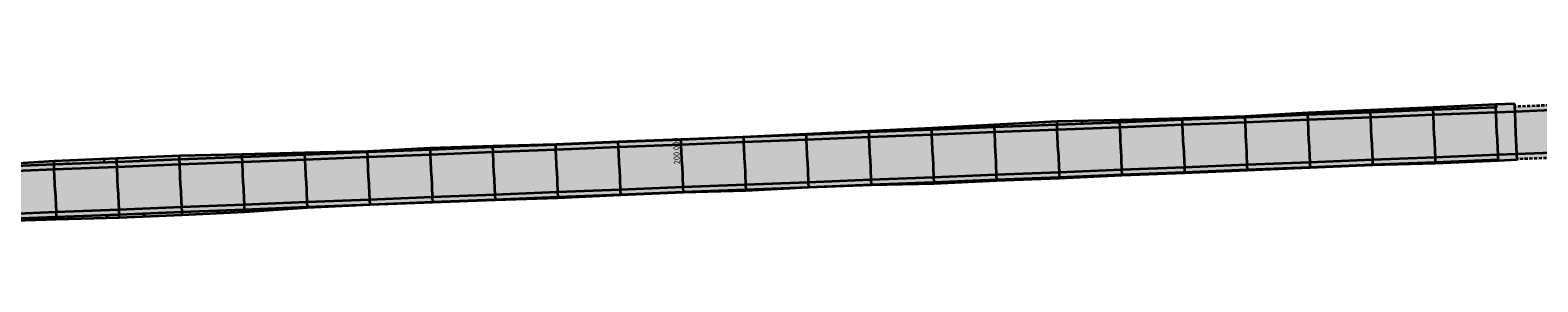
# Model space of a CAD drawing. Header units: metres. Extents: x 202644 to 203075, y 396096 to 396612.
# Tile 6 of 13: x 202822 to 202942, y 396556 to 396576. Entities that reach past the tile are written whole.
import ezdxf

# ---------------------------------------------------------------- set-up
doc = ezdxf.new("R2010")
doc.units = ezdxf.units.M
doc.linetypes.add('DASHED2', pattern=[0.375, 0.25, -0.125])
doc.layers.add('C3D-ALIGNMENT_LABELING', color=7, linetype='Continuous')
doc.layers.add('C3D-CORRIDOR', color=7, linetype='Continuous')
for name, color, linetype, lineweight in [('N-WA-GR-GRAS-V', 61, 'Continuous', 18), ('N-WA-GW-AFWERKEN_INZAAIEN-G', 60, 'Continuous', 35), ('N-WA-GW-DIJK_KRUIN_BINNEN-G', 90, 'Continuous', 35), ('N-WA-GW-DIJK_KRUIN_BUITEN-G', 90, 'Continuous', 35), ('N-WA-GW-DIJK_TEEN_BINNEN-G', 90, 'Continuous', 35), ('N-WA-GW-DIJK_TEEN_BUITEN-G', 90, 'Continuous', 35), ('N-WA-KG-ONDERHOUDGRENS_WATERSCHAP-G', 170, 'DASHED2', 35), ('N-WA-VH-VERHARDING_ASFALT-G', 252, 'Continuous', 35), ('N-WA-VH-VERHARDING_ASFALT-V', 252, 'Continuous', 18), ('N-WA-VH-VERHARDING_GRASBETONSTEEN-G', 102, 'Continuous', 35), ('N-WA-VH-VERHARDING_GRASBETONSTEEN-V', 75, 'Continuous', 18)]:
    doc.layers.add(name, color=color, linetype=linetype, lineweight=lineweight)
doc.styles.add('NLCS-ISO', font='NLCS-ISO.ttf')

msp = doc.modelspace()

# ---------------------------------------------------------------- hatches: boundary and pattern name
at = {"layer": 'N-WA-GR-GRAS-V', "linetype": 'Continuous', "lineweight": 18}
for points in [[(202940.41, 396569.96), (202938.89, 396569.9), (202933.89, 396569.7), (202928.9, 396569.51), (202923.9, 396569.31), (202918.9, 396569.11), (202913.91, 396568.91), (202908.91, 396568.71), (202903.92, 396568.51), (202898.92, 396568.32), (202893.92, 396568.12), (202888.93, 396567.92), (202883.93, 396567.72), (202878.94, 396567.52), (202873.94, 396567.32), (202868.94, 396567.13), (202863.95, 396566.93), (202858.95, 396566.73), (202853.96, 396566.53), (202848.96, 396566.33), (202843.96, 396566.13), (202838.97, 396565.94), (202833.97, 396565.74), (202828.97, 396565.54), (202823.98, 396565.34), (202818.98, 396565.14), (202813.99, 396564.94), (202808.99, 396564.75), (202803.99, 396564.55), (202799, 396564.35), (202794, 396564.15), (202789.01, 396563.95), (202784.01, 396563.75), (202779.01, 396563.56), (202774.02, 396563.36), (202769.02, 396563.16), (202764.03, 396562.96), (202759.03, 396562.76), (202754.03, 396562.56), (202749.04, 396562.37), (202744.04, 396562.17), (202739.05, 396561.97), (202734.05, 396561.77), (202729.05, 396561.57), (202724.64, 396561.4), (202724.12, 396561.38), (202723.22, 396561.4), (202722.33, 396561.45), (202721.44, 396561.56), (202720.56, 396561.7), (202719.68, 396561.89), (202718.82, 396562.13), (202717.97, 396562.4), (202717.13, 396562.72), (202716.31, 396563.08), (202715.87, 396563.3), (202715.51, 396563.49), (202714.74, 396563.93), (202713.98, 396564.4), (202713.25, 396564.92), (202712.54, 396565.47), (202711.87, 396566.06), (202711.22, 396566.68), (202710.61, 396567.33), (202710.03, 396568.01), (202709.48, 396568.72), (202709.13, 396569.22), (202708.95, 396569.48), (202708.38, 396570.31), (202707.81, 396571.14), (202707.23, 396571.97), (202706.66, 396572.8), (202706.07, 396573.62), (202705.49, 396574.44), (202704.9, 396575.26), (202704.35, 396576.02), (202704.42, 396576.07), (202704.99, 396575.32), (202705.61, 396574.53), (202706.2, 396573.71), (202706.82, 396572.91), (202707.42, 396572.1), (202707.99, 396571.27), (202708.55, 396570.43), (202709.13, 396569.61), (202709.3, 396569.34), (202709.66, 396568.85), (202710.18, 396568.13), (202710.68, 396567.39), (202711.31, 396566.77), (202711.95, 396566.15), (202712.63, 396565.58), (202713.33, 396565.03), (202714.12, 396564.61), (202715.04, 396564.44), (202716.76, 396565.81), (202717, 396565.54), (202717.31, 396565.21), (202717.88, 396564.55), (202718.5, 396563.9), (202719.2, 396563.38), (202719.98, 396563.1), (202720.76, 396562.74), (202721.58, 396562.51), (202722.4, 396562.26), (202723.25, 396562.04), (202724.11, 396561.84), (202724.63, 396561.77), (202729.05, 396561.74), (202734.05, 396561.86), (202739.04, 396562.04), (202744.04, 396562.31), (202749.03, 396562.5), (202754.03, 396562.64), (202759.03, 396562.79), (202764.02, 396563.04), (202769.02, 396563.17), (202774.02, 396563.37), (202779.01, 396563.63), (202784.01, 396563.82), (202789, 396564.09), (202794, 396564.27), (202798.99, 396564.46), (202803.99, 396564.63), (202808.99, 396564.8), (202813.98, 396565.08), (202818.98, 396565.29), (202823.97, 396565.61), (202828.96, 396565.83), (202833.96, 396566.04), (202838.96, 396566.14), (202843.96, 396566.27), (202848.96, 396566.38), (202853.95, 396566.64), (202858.95, 396566.82), (202863.95, 396566.94), (202868.94, 396567.15), (202873.94, 396567.35), (202878.93, 396567.54), (202883.93, 396567.78), (202888.92, 396568.02), (202893.92, 396568.26), (202898.91, 396568.52), (202903.91, 396568.77), (202908.9, 396568.89), (202913.9, 396569.01), (202918.9, 396569.19), (202923.89, 396569.48), (202928.89, 396569.67), (202933.88, 396569.9), (202938.88, 396570.13), (202940.4, 396570.19), (202940.41, 396569.96)], [(202940.58, 396565.71), (202939.06, 396565.65), (202934.06, 396565.43), (202929.06, 396565.3), (202924.07, 396565.09), (202919.07, 396564.88), (202914.08, 396564.66), (202909.08, 396564.46), (202904.09, 396564.22), (202899.09, 396564.05), (202894.09, 396563.8), (202889.09, 396563.71), (202884.1, 396563.5), (202879.11, 396563.25), (202874.11, 396563.12), (202869.11, 396562.89), (202864.12, 396562.66), (202859.12, 396562.5), (202854.12, 396562.31), (202849.13, 396562.12), (202844.13, 396561.88), (202839.14, 396561.54), (202834.15, 396561.3), (202829.15, 396561.08), (202824.15, 396560.95), (202819.16, 396560.8), (202814.16, 396560.64), (202809.16, 396560.49), (202804.16, 396560.3), (202799.17, 396560.02), (202794.17, 396559.82), (202789.18, 396559.7), (202784.18, 396559.5), (202779.18, 396559.3), (202774.19, 396559.1), (202769.19, 396558.95), (202764.19, 396558.73), (202759.2, 396558.45), (202754.21, 396558.23), (202749.21, 396557.98), (202744.21, 396557.82), (202739.22, 396557.67), (202734.22, 396557.41), (202729.22, 396557.26), (202724.83, 396556.74), (202724.17, 396556.63), (202723.03, 396556.61), (202721.84, 396555.98), (202720.77, 396556.75), (202719.72, 396557.34), (202718.63, 396557.57), (202717.54, 396557.85), (202716.53, 396558.33), (202715.53, 396558.82), (202714.52, 396559.27), (202713.97, 396559.54), (202713.52, 396559.74), (202712.56, 396560.29), (202711.59, 396560.83), (202710.66, 396561.45), (202709.78, 396562.12), (202708.87, 396562.77), (202708.04, 396563.53), (202707.23, 396564.3), (202706.54, 396565.19), (202705.82, 396566.04), (202705.37, 396566.67), (202705.21, 396566.93), (202704.67, 396567.76), (202704.12, 396568.59), (202703.54, 396569.4), (202702.96, 396570.2), (202702.37, 396571), (202701.84, 396571.84), (202701.3, 396572.67), (202700.77, 396573.43), (202700.95, 396573.56), (202701.49, 396572.81), (202702.07, 396572), (202702.65, 396571.19), (202703.22, 396570.38), (202703.79, 396569.57), (202704.36, 396568.75), (202704.92, 396567.94), (202705.48, 396567.12), (202705.65, 396566.86), (202706.09, 396566.24), (202706.76, 396565.37), (202707.48, 396564.53), (202708.24, 396563.72), (202709.04, 396562.96), (202709.87, 396562.23), (202710.74, 396561.55), (202711.64, 396560.91), (202712.58, 396560.32), (202713.54, 396559.78), (202713.98, 396559.55), (202714.53, 396559.28), (202715.54, 396558.84), (202716.57, 396558.44), (202717.62, 396558.1), (202718.69, 396557.81), (202719.77, 396557.58), (202720.86, 396557.4), (202721.96, 396557.27), (202723.06, 396557.2), (202724.16, 396557.18), (202724.81, 396557.2), (202729.22, 396557.38), (202734.22, 396557.57), (202739.21, 396557.77), (202744.21, 396557.97), (202749.2, 396558.17), (202754.2, 396558.37), (202759.2, 396558.57), (202764.19, 396558.76), (202769.19, 396558.96), (202774.18, 396559.16), (202779.18, 396559.36), (202784.18, 396559.56), (202789.17, 396559.76), (202794.17, 396559.95), (202799.17, 396560.15), (202804.16, 396560.35), (202809.16, 396560.55), (202814.15, 396560.75), (202819.15, 396560.95), (202824.15, 396561.14), (202829.14, 396561.34), (202834.14, 396561.54), (202839.13, 396561.74), (202844.13, 396561.94), (202849.13, 396562.14), (202854.12, 396562.33), (202859.12, 396562.53), (202864.11, 396562.73), (202869.11, 396562.93), (202874.11, 396563.13), (202879.1, 396563.33), (202884.1, 396563.52), (202889.09, 396563.72), (202894.09, 396563.92), (202899.09, 396564.12), (202904.08, 396564.32), (202909.08, 396564.52), (202914.07, 396564.71), (202919.07, 396564.91), (202924.07, 396565.11), (202929.06, 396565.31), (202934.06, 396565.51), (202939.05, 396565.71), (202940.58, 396565.77), (202940.58, 396565.71)]]:
    msp.add_hatch(color=61, dxfattribs=at).paths.add_polyline_path(points, flags=0)
at = {"layer": 'N-WA-VH-VERHARDING_ASFALT-V', "linetype": 'Continuous', "lineweight": 18}
for points in [[(202940.49, 396567.86), (202938.97, 396567.8), (202933.98, 396567.61), (202928.98, 396567.41), (202923.98, 396567.21), (202918.99, 396567.01), (202913.99, 396566.81), (202909, 396566.61), (202904, 396566.42), (202899, 396566.22), (202894.01, 396566.02), (202889.01, 396565.82), (202884.01, 396565.62), (202879.02, 396565.42), (202874.02, 396565.23), (202869.03, 396565.03), (202864.03, 396564.83), (202859.03, 396564.63), (202854.04, 396564.43), (202849.04, 396564.23), (202844.05, 396564.04), (202839.05, 396563.84), (202834.05, 396563.64), (202829.06, 396563.44), (202824.06, 396563.24), (202819.07, 396563.04), (202814.07, 396562.85), (202809.07, 396562.65), (202804.08, 396562.45), (202799.08, 396562.25), (202794.09, 396562.05), (202789.09, 396561.85), (202784.09, 396561.66), (202779.1, 396561.46), (202774.1, 396561.26), (202769.11, 396561.06), (202764.11, 396560.86), (202759.11, 396560.66), (202754.12, 396560.47), (202749.12, 396560.27), (202744.13, 396560.07), (202739.13, 396559.87), (202734.13, 396559.67), (202729.14, 396559.47), (202724.73, 396559.3), (202724.14, 396559.28), (202723.14, 396559.3), (202722.14, 396559.36), (202721.15, 396559.48), (202720.16, 396559.64), (202719.19, 396559.85), (202718.22, 396560.12), (202717.27, 396560.42), (202716.34, 396560.78), (202715.42, 396561.18), (202714.93, 396561.43), (202714.53, 396561.63), (202713.66, 396562.12), (202712.81, 396562.66), (202712, 396563.24), (202711.21, 396563.85), (202710.45, 396564.51), (202709.73, 396565.2), (202709.04, 396565.93), (202708.4, 396566.69), (202707.79, 396567.48), (202707.39, 396568.04), (202707.21, 396568.3), (202706.65, 396569.13), (202706.08, 396569.95), (202705.51, 396570.77), (202704.94, 396571.59), (202704.36, 396572.41), (202703.78, 396573.22), (202703.2, 396574.03), (202702.65, 396574.79), (202704.03, 396575.79), (202704.58, 396575.03), (202705.17, 396574.21), (202705.75, 396573.39), (202706.33, 396572.57), (202706.91, 396571.74), (202707.48, 396570.92), (202708.05, 396570.09), (202708.62, 396569.26), (202708.8, 396569), (202709.16, 396568.48), (202709.72, 396567.76), (202710.31, 396567.06), (202710.94, 396566.4), (202711.6, 396565.76), (202712.29, 396565.16), (202713.01, 396564.6), (202713.76, 396564.07), (202714.53, 396563.58), (202715.33, 396563.13), (202715.69, 396562.94), (202716.14, 396562.72), (202716.98, 396562.35), (202717.84, 396562.03), (202718.71, 396561.74), (202719.59, 396561.51), (202720.48, 396561.31), (202721.39, 396561.16), (202722.3, 396561.06), (202723.21, 396561), (202724.12, 396560.98), (202724.66, 396561), (202729.07, 396561.17), (202734.07, 396561.37), (202739.06, 396561.57), (202744.06, 396561.77), (202749.05, 396561.97), (202754.05, 396562.16), (202759.05, 396562.36), (202764.04, 396562.56), (202769.04, 396562.76), (202774.03, 396562.96), (202779.03, 396563.16), (202784.03, 396563.35), (202789.02, 396563.55), (202794.02, 396563.75), (202799.01, 396563.95), (202804.01, 396564.15), (202809.01, 396564.35), (202814, 396564.54), (202819, 396564.74), (202823.99, 396564.94), (202828.99, 396565.14), (202833.99, 396565.34), (202838.98, 396565.54), (202843.98, 396565.73), (202848.98, 396565.93), (202853.97, 396566.13), (202858.97, 396566.33), (202863.96, 396566.53), (202868.96, 396566.73), (202873.96, 396566.92), (202878.95, 396567.12), (202883.95, 396567.32), (202888.94, 396567.52), (202893.94, 396567.72), (202898.94, 396567.92), (202903.93, 396568.11), (202908.93, 396568.31), (202913.92, 396568.51), (202918.92, 396568.71), (202923.92, 396568.91), (202928.91, 396569.11), (202933.91, 396569.3), (202938.9, 396569.5), (202940.43, 396569.56), (202940.49, 396567.86)], [(202940.56, 396566.17), (202939.04, 396566.11), (202934.04, 396565.91), (202929.05, 396565.71), (202924.05, 396565.51), (202919.05, 396565.31), (202914.06, 396565.11), (202909.06, 396564.92), (202904.07, 396564.72), (202899.07, 396564.52), (202894.07, 396564.32), (202889.08, 396564.12), (202884.08, 396563.92), (202879.09, 396563.73), (202874.09, 396563.53), (202869.09, 396563.33), (202864.1, 396563.13), (202859.1, 396562.93), (202854.11, 396562.73), (202849.11, 396562.54), (202844.11, 396562.34), (202839.12, 396562.14), (202834.12, 396561.94), (202829.13, 396561.74), (202824.13, 396561.54), (202819.13, 396561.34), (202814.14, 396561.15), (202809.14, 396560.95), (202804.15, 396560.75), (202799.15, 396560.55), (202794.15, 396560.35), (202789.16, 396560.15), (202784.16, 396559.96), (202779.16, 396559.76), (202774.17, 396559.56), (202769.17, 396559.36), (202764.18, 396559.16), (202759.18, 396558.96), (202754.18, 396558.77), (202749.19, 396558.57), (202744.19, 396558.37), (202739.2, 396558.17), (202734.2, 396557.97), (202729.2, 396557.77), (202724.79, 396557.6), (202724.16, 396557.58), (202723.07, 396557.6), (202721.99, 396557.67), (202720.91, 396557.79), (202719.84, 396557.97), (202718.78, 396558.2), (202717.74, 396558.49), (202716.7, 396558.82), (202715.69, 396559.21), (202714.7, 396559.65), (202714.16, 396559.91), (202713.73, 396560.13), (202712.78, 396560.67), (202711.87, 396561.25), (202710.98, 396561.87), (202710.13, 396562.54), (202709.31, 396563.25), (202708.52, 396564), (202707.78, 396564.79), (202707.08, 396565.62), (202706.41, 396566.48), (202705.98, 396567.09), (202705.81, 396567.34), (202705.25, 396568.16), (202704.68, 396568.98), (202704.12, 396569.8), (202703.55, 396570.61), (202702.97, 396571.42), (202702.4, 396572.23), (202701.82, 396573.04), (202701.28, 396573.79), (202702.65, 396574.79), (202703.2, 396574.03), (202703.78, 396573.22), (202704.36, 396572.41), (202704.94, 396571.59), (202705.51, 396570.77), (202706.08, 396569.95), (202706.65, 396569.13), (202707.21, 396568.3), (202707.39, 396568.04), (202707.79, 396567.48), (202708.4, 396566.69), (202709.04, 396565.93), (202709.73, 396565.2), (202710.45, 396564.51), (202711.21, 396563.85), (202712, 396563.24), (202712.81, 396562.66), (202713.66, 396562.12), (202714.53, 396561.63), (202714.93, 396561.43), (202715.42, 396561.18), (202716.34, 396560.78), (202717.27, 396560.42), (202718.22, 396560.12), (202719.19, 396559.85), (202720.16, 396559.64), (202721.15, 396559.48), (202722.14, 396559.36), (202723.14, 396559.3), (202724.14, 396559.28), (202724.73, 396559.3), (202729.14, 396559.47), (202734.13, 396559.67), (202739.13, 396559.87), (202744.13, 396560.07), (202749.12, 396560.27), (202754.12, 396560.47), (202759.11, 396560.66), (202764.11, 396560.86), (202769.11, 396561.06), (202774.1, 396561.26), (202779.1, 396561.46), (202784.09, 396561.66), (202789.09, 396561.85), (202794.09, 396562.05), (202799.08, 396562.25), (202804.08, 396562.45), (202809.07, 396562.65), (202814.07, 396562.85), (202819.07, 396563.04), (202824.06, 396563.24), (202829.06, 396563.44), (202834.05, 396563.64), (202839.05, 396563.84), (202844.05, 396564.04), (202849.04, 396564.23), (202854.04, 396564.43), (202859.03, 396564.63), (202864.03, 396564.83), (202869.03, 396565.03), (202874.02, 396565.23), (202879.02, 396565.42), (202884.01, 396565.62), (202889.01, 396565.82), (202894.01, 396566.02), (202899, 396566.22), (202904, 396566.42), (202909, 396566.61), (202913.99, 396566.81), (202918.99, 396567.01), (202923.98, 396567.21), (202928.98, 396567.41), (202933.98, 396567.61), (202938.97, 396567.8), (202940.49, 396567.86), (202940.56, 396566.17)], [(202998.92, 396570.18), (202993.93, 396569.99), (202988.93, 396569.79), (202983.94, 396569.59), (202978.94, 396569.39), (202973.94, 396569.19), (202968.95, 396568.99), (202963.95, 396568.8), (202958.96, 396568.6), (202953.96, 396568.4), (202948.96, 396568.2), (202943.97, 396568), (202940.49, 396567.86), (202940.43, 396569.56), (202943.9, 396569.7), (202948.9, 396569.9), (202953.89, 396570.1), (202958.89, 396570.3), (202963.88, 396570.49), (202968.88, 396570.69), (202973.88, 396570.89), (202978.87, 396571.09), (202983.87, 396571.29), (202988.86, 396571.49), (202993.86, 396571.68), (202998.86, 396571.88), (202998.92, 396570.18)], [(202998.99, 396568.49), (202994, 396568.29), (202989, 396568.09), (202984, 396567.89), (202979.01, 396567.69), (202974.01, 396567.49), (202969.02, 396567.3), (202964.02, 396567.1), (202959.02, 396566.9), (202954.03, 396566.7), (202949.03, 396566.5), (202944.04, 396566.3), (202940.56, 396566.17), (202940.49, 396567.86), (202943.97, 396568), (202948.96, 396568.2), (202953.96, 396568.4), (202958.96, 396568.6), (202963.95, 396568.8), (202968.95, 396568.99), (202973.94, 396569.19), (202978.94, 396569.39), (202983.94, 396569.59), (202988.93, 396569.79), (202993.93, 396569.99), (202998.92, 396570.18), (202998.99, 396568.49)]]:
    msp.add_hatch(color=252, dxfattribs=at).paths.add_polyline_path(points, flags=0)
at = {"layer": 'N-WA-VH-VERHARDING_GRASBETONSTEEN-V', "linetype": 'Continuous', "lineweight": 18}
for points in [[(202940.43, 396569.56), (202938.9, 396569.5), (202933.91, 396569.3), (202928.91, 396569.11), (202923.92, 396568.91), (202918.92, 396568.71), (202913.92, 396568.51), (202908.93, 396568.31), (202903.93, 396568.11), (202898.94, 396567.92), (202893.94, 396567.72), (202888.94, 396567.52), (202883.95, 396567.32), (202878.95, 396567.12), (202873.96, 396566.92), (202868.96, 396566.73), (202863.96, 396566.53), (202858.97, 396566.33), (202853.97, 396566.13), (202848.98, 396565.93), (202843.98, 396565.73), (202838.98, 396565.54), (202833.99, 396565.34), (202828.99, 396565.14), (202823.99, 396564.94), (202819, 396564.74), (202814, 396564.54), (202809.01, 396564.35), (202804.01, 396564.15), (202799.01, 396563.95), (202794.02, 396563.75), (202789.02, 396563.55), (202784.03, 396563.35), (202779.03, 396563.16), (202774.03, 396562.96), (202769.04, 396562.76), (202764.04, 396562.56), (202759.05, 396562.36), (202754.05, 396562.16), (202749.05, 396561.97), (202744.06, 396561.77), (202739.06, 396561.57), (202734.07, 396561.37), (202729.07, 396561.17), (202724.66, 396561), (202724.12, 396560.98), (202723.21, 396561), (202722.3, 396561.06), (202721.39, 396561.16), (202720.48, 396561.31), (202719.59, 396561.51), (202718.71, 396561.74), (202717.84, 396562.03), (202716.98, 396562.35), (202716.14, 396562.72), (202715.69, 396562.94), (202715.33, 396563.13), (202714.53, 396563.58), (202713.76, 396564.07), (202713.01, 396564.6), (202712.29, 396565.16), (202711.6, 396565.76), (202710.94, 396566.4), (202710.31, 396567.06), (202709.72, 396567.76), (202709.16, 396568.48), (202708.8, 396569), (202708.62, 396569.26), (202708.05, 396570.09), (202707.48, 396570.92), (202706.91, 396571.74), (202706.33, 396572.57), (202705.75, 396573.39), (202705.17, 396574.21), (202704.58, 396575.03), (202704.03, 396575.79), (202704.35, 396576.02), (202704.9, 396575.26), (202705.49, 396574.44), (202706.07, 396573.62), (202706.66, 396572.8), (202707.23, 396571.97), (202707.81, 396571.14), (202708.38, 396570.31), (202708.95, 396569.48), (202709.13, 396569.22), (202709.48, 396568.72), (202710.03, 396568.01), (202710.61, 396567.33), (202711.22, 396566.68), (202711.87, 396566.06), (202712.54, 396565.47), (202713.25, 396564.92), (202713.98, 396564.4), (202714.74, 396563.93), (202715.51, 396563.49), (202715.87, 396563.3), (202716.31, 396563.08), (202717.13, 396562.72), (202717.97, 396562.4), (202718.82, 396562.13), (202719.68, 396561.89), (202720.56, 396561.7), (202721.44, 396561.56), (202722.33, 396561.45), (202723.22, 396561.4), (202724.12, 396561.38), (202724.64, 396561.4), (202729.05, 396561.57), (202734.05, 396561.77), (202739.05, 396561.97), (202744.04, 396562.17), (202749.04, 396562.37), (202754.03, 396562.56), (202759.03, 396562.76), (202764.03, 396562.96), (202769.02, 396563.16), (202774.02, 396563.36), (202779.01, 396563.56), (202784.01, 396563.75), (202789.01, 396563.95), (202794, 396564.15), (202799, 396564.35), (202803.99, 396564.55), (202808.99, 396564.75), (202813.99, 396564.94), (202818.98, 396565.14), (202823.98, 396565.34), (202828.97, 396565.54), (202833.97, 396565.74), (202838.97, 396565.94), (202843.96, 396566.13), (202848.96, 396566.33), (202853.96, 396566.53), (202858.95, 396566.73), (202863.95, 396566.93), (202868.94, 396567.13), (202873.94, 396567.32), (202878.94, 396567.52), (202883.93, 396567.72), (202888.93, 396567.92), (202893.92, 396568.12), (202898.92, 396568.32), (202903.92, 396568.51), (202908.91, 396568.71), (202913.91, 396568.91), (202918.9, 396569.11), (202923.9, 396569.31), (202928.9, 396569.51), (202933.89, 396569.7), (202938.89, 396569.9), (202940.41, 396569.96), (202940.43, 396569.56)], [(202940.58, 396565.77), (202939.05, 396565.71), (202934.06, 396565.51), (202929.06, 396565.31), (202924.07, 396565.11), (202919.07, 396564.91), (202914.07, 396564.71), (202909.08, 396564.52), (202904.08, 396564.32), (202899.09, 396564.12), (202894.09, 396563.92), (202889.09, 396563.72), (202884.1, 396563.52), (202879.1, 396563.33), (202874.11, 396563.13), (202869.11, 396562.93), (202864.11, 396562.73), (202859.12, 396562.53), (202854.12, 396562.33), (202849.13, 396562.14), (202844.13, 396561.94), (202839.13, 396561.74), (202834.14, 396561.54), (202829.14, 396561.34), (202824.15, 396561.14), (202819.15, 396560.95), (202814.15, 396560.75), (202809.16, 396560.55), (202804.16, 396560.35), (202799.17, 396560.15), (202794.17, 396559.95), (202789.17, 396559.76), (202784.18, 396559.56), (202779.18, 396559.36), (202774.18, 396559.16), (202769.19, 396558.96), (202764.19, 396558.76), (202759.2, 396558.57), (202754.2, 396558.37), (202749.2, 396558.17), (202744.21, 396557.97), (202739.21, 396557.77), (202734.22, 396557.57), (202729.22, 396557.38), (202724.81, 396557.2), (202724.16, 396557.18), (202723.06, 396557.2), (202721.96, 396557.27), (202720.86, 396557.4), (202719.77, 396557.58), (202718.69, 396557.81), (202717.62, 396558.1), (202716.57, 396558.44), (202715.54, 396558.84), (202714.53, 396559.28), (202713.98, 396559.55), (202713.54, 396559.78), (202712.58, 396560.32), (202711.64, 396560.91), (202710.74, 396561.55), (202709.87, 396562.23), (202709.04, 396562.96), (202708.24, 396563.72), (202707.48, 396564.53), (202706.76, 396565.37), (202706.09, 396566.24), (202705.65, 396566.86), (202705.48, 396567.12), (202704.92, 396567.94), (202704.36, 396568.75), (202703.79, 396569.57), (202703.22, 396570.38), (202702.65, 396571.19), (202702.07, 396572), (202701.49, 396572.81), (202700.95, 396573.56), (202701.28, 396573.79), (202701.82, 396573.04), (202702.4, 396572.23), (202702.97, 396571.42), (202703.55, 396570.61), (202704.12, 396569.8), (202704.68, 396568.98), (202705.25, 396568.16), (202705.81, 396567.34), (202705.98, 396567.09), (202706.41, 396566.48), (202707.08, 396565.62), (202707.78, 396564.79), (202708.52, 396564), (202709.31, 396563.25), (202710.13, 396562.54), (202710.98, 396561.87), (202711.87, 396561.25), (202712.78, 396560.67), (202713.73, 396560.13), (202714.16, 396559.91), (202714.7, 396559.65), (202715.69, 396559.21), (202716.7, 396558.82), (202717.74, 396558.49), (202718.78, 396558.2), (202719.84, 396557.97), (202720.91, 396557.79), (202721.99, 396557.67), (202723.07, 396557.6), (202724.16, 396557.58), (202724.79, 396557.6), (202729.2, 396557.77), (202734.2, 396557.97), (202739.2, 396558.17), (202744.19, 396558.37), (202749.19, 396558.57), (202754.18, 396558.77), (202759.18, 396558.96), (202764.18, 396559.16), (202769.17, 396559.36), (202774.17, 396559.56), (202779.16, 396559.76), (202784.16, 396559.96), (202789.16, 396560.15), (202794.15, 396560.35), (202799.15, 396560.55), (202804.15, 396560.75), (202809.14, 396560.95), (202814.14, 396561.15), (202819.13, 396561.34), (202824.13, 396561.54), (202829.13, 396561.74), (202834.12, 396561.94), (202839.12, 396562.14), (202844.11, 396562.34), (202849.11, 396562.54), (202854.11, 396562.73), (202859.1, 396562.93), (202864.1, 396563.13), (202869.09, 396563.33), (202874.09, 396563.53), (202879.09, 396563.73), (202884.08, 396563.92), (202889.08, 396564.12), (202894.07, 396564.32), (202899.07, 396564.52), (202904.07, 396564.72), (202909.06, 396564.92), (202914.06, 396565.11), (202919.05, 396565.31), (202924.05, 396565.51), (202929.05, 396565.71), (202934.04, 396565.91), (202939.04, 396566.11), (202940.56, 396566.17), (202940.58, 396565.77)], [(202998.86, 396571.88), (202993.86, 396571.68), (202988.86, 396571.49), (202983.87, 396571.29), (202978.87, 396571.09), (202973.88, 396570.89), (202968.88, 396570.69), (202963.88, 396570.49), (202958.89, 396570.3), (202953.89, 396570.1), (202948.9, 396569.9), (202943.9, 396569.7), (202940.43, 396569.56), (202940.41, 396569.96), (202943.88, 396570.1), (202948.88, 396570.3), (202953.88, 396570.5), (202958.87, 396570.7), (202963.87, 396570.89), (202968.86, 396571.09), (202973.86, 396571.29), (202978.86, 396571.49), (202983.85, 396571.69), (202988.85, 396571.89), (202993.85, 396572.08), (202998.84, 396572.28), (202998.86, 396571.88)], [(202999.01, 396568.09), (202994.01, 396567.89), (202989.02, 396567.69), (202984.02, 396567.49), (202979.02, 396567.29), (202974.03, 396567.09), (202969.03, 396566.9), (202964.04, 396566.7), (202959.04, 396566.5), (202954.04, 396566.3), (202949.05, 396566.1), (202944.05, 396565.9), (202940.58, 396565.77), (202940.56, 396566.17), (202944.04, 396566.3), (202949.03, 396566.5), (202954.03, 396566.7), (202959.02, 396566.9), (202964.02, 396567.1), (202969.02, 396567.3), (202974.01, 396567.49), (202979.01, 396567.69), (202984, 396567.89), (202989, 396568.09), (202994, 396568.29), (202998.99, 396568.49), (202999.01, 396568.09)]]:
    msp.add_hatch(color=75, dxfattribs=at).paths.add_polyline_path(points, flags=0)

# ---------------------------------------------------------------- linework, layer by layer
at = {"layer": 'C3D-ALIGNMENT_LABELING', "color": 7, "linetype": 'Continuous', "lineweight": -3}
msp.add_line((202874.01, 396565.48), (202874.03, 396564.98), dxfattribs=at)
at = {"layer": 'C3D-CORRIDOR', "color": 7, "linetype": 'Continuous', "lineweight": 35}
for p, q in [((202911.91, 396568.83, 13.05), (202911.9, 396568.96, 13.01)), ((202917.9, 396569.07, 13.02), (202917.9, 396569.15, 12.99)), ((202923.9, 396569.31, 13.01), (202923.89, 396569.48, 12.95)), ((202929.9, 396569.55, 13.01), (202929.89, 396569.72, 12.95)), ((202935.89, 396569.78, 13.01), (202935.88, 396569.99, 12.94)), ((202881.93, 396567.64, 13.35), (202881.93, 396567.69, 13.34)), ((202887.93, 396567.88, 13.28), (202887.92, 396567.97, 13.25)), ((202893.92, 396568.12, 13.21), (202893.92, 396568.26, 13.16)), ((202899.92, 396568.36, 13.14), (202899.91, 396568.57, 13.07)), ((202905.91, 396568.59, 13.09), (202905.91, 396568.82, 13.02)), ((202851.96, 396566.45, 13.7), (202851.95, 396566.54, 13.67)), ((202857.95, 396566.69, 13.63), (202857.95, 396566.79, 13.6)), ((202863.95, 396566.93, 13.56), (202863.95, 396566.94, 13.56)), ((202869.94, 396567.17, 13.49), (202869.94, 396567.19, 13.48)), ((202875.94, 396567.4, 13.42), (202875.94, 396567.43, 13.42)), ((202827.98, 396565.5, 13.96), (202827.96, 396565.79, 13.86)), ((202833.97, 396565.74, 13.9), (202833.96, 396566.04, 13.81)), ((202839.97, 396565.98, 13.84), (202839.96, 396566.17, 13.77)), ((202845.96, 396566.21, 13.77), (202845.96, 396566.32, 13.74)), ((202930.06, 396565.35, 13.01), (202930.06, 396565.32, 13)), ((202936.06, 396565.59, 13.01), (202936.06, 396565.52, 12.99)), ((202900.09, 396564.16, 13.14), (202900.09, 396564.09, 13.12)), ((202906.08, 396564.4, 13.09), (202906.08, 396564.32, 13.06)), ((202912.08, 396564.63, 13.05), (202912.08, 396564.58, 13.03)), ((202918.07, 396564.87, 13.02), (202918.07, 396564.84, 13.01)), ((202924.07, 396565.09, 13.02), (202924.07, 396565.11, 13.01)), ((202870.11, 396562.97, 13.49), (202870.11, 396562.94, 13.48)), ((202876.1, 396563.21, 13.42), (202876.11, 396563.17, 13.41)), ((202882.1, 396563.44, 13.35), (202882.1, 396563.4, 13.35)), ((202888.1, 396563.67, 13.29), (202888.1, 396563.68, 13.28)), ((202894.09, 396563.92, 13.21), (202894.09, 396563.8, 13.17)), ((202840.13, 396561.78, 13.84), (202840.14, 396561.61, 13.78)), ((202846.13, 396562.02, 13.77), (202846.13, 396561.98, 13.76)), ((202852.12, 396562.23, 13.71), (202852.12, 396562.25, 13.7)), ((202858.12, 396562.49, 13.63), (202858.12, 396562.46, 13.62)), ((202864.11, 396562.73, 13.56), (202864.12, 396562.66, 13.54)), ((202822.15, 396561.06, 13.99), (202822.15, 396560.89, 13.93)), ((202828.14, 396561.3, 13.96), (202828.15, 396561.06, 13.87)), ((202834.14, 396561.54, 13.9), (202834.15, 396561.3, 13.82))]:
    msp.add_line(p, q, dxfattribs=at)
at = {"layer": 'C3D-CORRIDOR', "color": 7, "linetype": 'Continuous', "lineweight": 50}
for p, q in [((202914.91, 396568.95, 13.03), (202914.91, 396569, 13.02)), ((202920.9, 396569.19, 13.02), (202920.9, 396569.25, 13)), ((202926.9, 396569.43, 13.01), (202926.89, 396569.51, 12.98)), ((202932.89, 396569.66, 13.01), (202932.89, 396569.76, 12.98)), ((202938.89, 396569.9, 13.01), (202938.88, 396570.02, 12.97)), ((202884.93, 396567.76, 13.32), (202884.93, 396567.79, 13.31)), ((202890.93, 396568, 13.25), (202890.92, 396568.06, 13.23)), ((202896.92, 396568.24, 13.18), (202896.92, 396568.33, 13.15)), ((202902.92, 396568.47, 13.12), (202902.91, 396568.6, 13.07)), ((202908.91, 396568.71, 13.07), (202908.91, 396568.8, 13.04)), ((202854.95, 396566.57, 13.67), (202854.95, 396566.63, 13.65)), ((202860.95, 396566.81, 13.6), (202860.95, 396566.84, 13.59)), ((202866.94, 396567.05, 13.53), (202866.94, 396567.06, 13.52)), ((202872.94, 396567.28, 13.46), (202872.94, 396567.3, 13.45)), ((202878.93, 396567.54, 13.39), (202878.94, 396567.53, 13.39)), ((202824.98, 396565.38, 13.98), (202824.97, 396565.52, 13.93)), ((202830.97, 396565.62, 13.93), (202830.97, 396565.77, 13.88)), ((202836.97, 396565.86, 13.87), (202836.96, 396565.98, 13.83)), ((202842.96, 396566.09, 13.8), (202842.96, 396566.17, 13.78)), ((202848.96, 396566.33, 13.74), (202848.96, 396566.36, 13.73)), ((202933.06, 396565.47, 13.01), (202933.06, 396565.44, 13)), ((202939.05, 396565.71, 13.01), (202939.06, 396565.68, 13)), ((202897.09, 396564.04, 13.18), (202897.09, 396564, 13.16)), ((202903.08, 396564.28, 13.12), (202903.09, 396564.23, 13.1)), ((202909.08, 396564.52, 13.07), (202909.08, 396564.49, 13.06)), ((202915.07, 396564.75, 13.03), (202915.07, 396564.73, 13.03)), ((202921.07, 396564.99, 13.02), (202921.07, 396564.98, 13.01)), ((202927.07, 396565.21, 13.01), (202927.06, 396565.22, 13.01)), ((202867.11, 396562.85, 13.53), (202867.11, 396562.82, 13.52)), ((202873.11, 396563.09, 13.46), (202873.11, 396563.08, 13.45)), ((202879.1, 396563.33, 13.39), (202879.1, 396563.29, 13.37)), ((202885.1, 396563.54, 13.32), (202885.1, 396563.55, 13.32)), ((202891.09, 396563.8, 13.25), (202891.09, 396563.78, 13.24)), ((202837.14, 396561.66, 13.87), (202837.14, 396561.55, 13.84)), ((202843.13, 396561.9, 13.8), (202843.13, 396561.85, 13.79)), ((202849.13, 396562.12, 13.74), (202849.13, 396562.13, 13.74)), ((202855.12, 396562.35, 13.67), (202855.12, 396562.36, 13.67)), ((202861.12, 396562.61, 13.6), (202861.12, 396562.59, 13.59)), ((202825.14, 396561.18, 13.98), (202825.15, 396561.08, 13.94)), ((202831.14, 396561.42, 13.93), (202831.14, 396561.3, 13.89))]:
    msp.add_line(p, q, dxfattribs=at)
at = {"layer": 'N-WA-GW-AFWERKEN_INZAAIEN-G', "color": 60, "linetype": 'Continuous', "lineweight": 35}
for p, q in [((202938.89, 396569.9, 13.01), (202938.88, 396570.13, 12.94)), ((202940.41, 396569.96, 13.01), (202940.4, 396570.19, 12.94)), ((202908.91, 396568.71, 13.07), (202908.9, 396568.89, 13.01)), ((202913.91, 396568.91, 13.04), (202913.9, 396569.01, 13)), ((202918.9, 396569.11, 13.02), (202918.9, 396569.19, 12.99)), ((202923.9, 396569.31, 13.01), (202923.89, 396569.48, 12.95)), ((202928.9, 396569.51, 13.01), (202928.89, 396569.67, 12.95)), ((202933.89, 396569.7, 13.01), (202933.88, 396569.9, 12.95)), ((202883.93, 396567.72, 13.33), (202883.93, 396567.78, 13.31)), ((202888.93, 396567.92, 13.27), (202888.92, 396568.02, 13.24)), ((202893.92, 396568.12, 13.21), (202893.92, 396568.26, 13.16)), ((202898.92, 396568.32, 13.15), (202898.91, 396568.52, 13.08)), ((202903.92, 396568.51, 13.11), (202903.91, 396568.77, 13.02)), ((202853.96, 396566.53, 13.68), (202853.95, 396566.64, 13.64)), ((202858.95, 396566.73, 13.62), (202858.95, 396566.82, 13.59)), ((202863.95, 396566.93, 13.56), (202863.95, 396566.94, 13.56)), ((202868.94, 396567.13, 13.5), (202868.94, 396567.15, 13.5)), ((202873.94, 396567.32, 13.44), (202873.94, 396567.35, 13.44)), ((202878.94, 396567.52, 13.39), (202878.93, 396567.54, 13.39)), ((202823.98, 396565.34, 13.98), (202823.97, 396565.61, 13.89)), ((202828.97, 396565.54, 13.95), (202828.96, 396565.83, 13.85)), ((202833.97, 396565.74, 13.9), (202833.96, 396566.04, 13.81)), ((202838.97, 396565.94, 13.85), (202838.96, 396566.14, 13.78)), ((202843.96, 396566.13, 13.79), (202843.96, 396566.27, 13.75)), ((202848.96, 396566.33, 13.74), (202848.96, 396566.38, 13.72)), ((202929.06, 396565.31, 13.01), (202929.06, 396565.3, 13.01)), ((202934.06, 396565.51, 13.01), (202934.06, 396565.43, 12.99)), ((202939.05, 396565.71, 13.01), (202939.06, 396565.65, 12.99)), ((202940.58, 396565.77, 13.01), (202940.58, 396565.71, 12.99)), ((202899.09, 396564.12, 13.15), (202899.09, 396564.05, 13.13)), ((202904.08, 396564.32, 13.11), (202904.09, 396564.22, 13.07)), ((202909.08, 396564.52, 13.07), (202909.08, 396564.46, 13.05)), ((202914.07, 396564.71, 13.04), (202914.08, 396564.66, 13.02)), ((202919.07, 396564.91, 13.02), (202919.07, 396564.88, 13.01)), ((202924.07, 396565.11, 13.01), (202924.07, 396565.09, 13.02)), ((202869.11, 396562.93, 13.5), (202869.11, 396562.89, 13.49)), ((202874.11, 396563.13, 13.44), (202874.11, 396563.12, 13.44)), ((202879.1, 396563.33, 13.39), (202879.11, 396563.25, 13.36)), ((202884.1, 396563.52, 13.33), (202884.1, 396563.5, 13.34)), ((202889.09, 396563.72, 13.27), (202889.09, 396563.71, 13.27)), ((202894.09, 396563.92, 13.21), (202894.09, 396563.8, 13.17)), ((202839.13, 396561.74, 13.85), (202839.14, 396561.54, 13.78)), ((202844.13, 396561.94, 13.79), (202844.13, 396561.88, 13.77)), ((202849.13, 396562.14, 13.74), (202849.13, 396562.12, 13.74)), ((202854.12, 396562.33, 13.68), (202854.12, 396562.31, 13.69)), ((202859.12, 396562.53, 13.62), (202859.12, 396562.5, 13.61)), ((202864.11, 396562.73, 13.56), (202864.12, 396562.66, 13.54)), ((202824.15, 396561.14, 13.98), (202824.15, 396560.95, 13.92)), ((202829.14, 396561.34, 13.95), (202829.15, 396561.08, 13.86)), ((202834.14, 396561.54, 13.9), (202834.15, 396561.3, 13.82))]:
    msp.add_line(p, q, dxfattribs=at)
at = {"layer": 'N-WA-GW-DIJK_KRUIN_BINNEN-G', "color": 90, "linetype": 'Continuous', "lineweight": 35}
for points in [[(202998.86, 396571.88, 13.03), (202993.86, 396571.68, 13.03), (202988.86, 396571.49, 13.03), (202983.87, 396571.29, 13.03), (202978.87, 396571.09, 13.02), (202973.88, 396570.89, 13.02), (202968.88, 396570.69, 13.02), (202963.88, 396570.49, 13.02), (202958.89, 396570.3, 13.02), (202953.89, 396570.1, 13.02), (202948.9, 396569.9, 13.02), (202943.9, 396569.7, 13.01), (202940.43, 396569.56, 13.01)], [(202938.89, 396569.9, 13.01), (202933.89, 396569.7, 13.01), (202928.9, 396569.51, 13.01), (202923.9, 396569.31, 13.01), (202918.9, 396569.11, 13.02), (202913.91, 396568.91, 13.04), (202908.91, 396568.71, 13.07), (202903.92, 396568.51, 13.11), (202898.92, 396568.32, 13.15), (202893.92, 396568.12, 13.21), (202888.93, 396567.92, 13.27), (202883.93, 396567.72, 13.33), (202878.94, 396567.52, 13.39), (202873.94, 396567.32, 13.44), (202868.94, 396567.13, 13.5), (202863.95, 396566.93, 13.56), (202858.95, 396566.73, 13.62), (202853.96, 396566.53, 13.68), (202848.96, 396566.33, 13.74), (202843.96, 396566.13, 13.79), (202838.97, 396565.94, 13.85), (202833.97, 396565.74, 13.9), (202828.97, 396565.54, 13.95), (202823.98, 396565.34, 13.98), (202818.98, 396565.14, 14.01)], [(202940.43, 396569.56, 13.01), (202938.9, 396569.5, 13.01), (202933.91, 396569.3, 13.01), (202928.91, 396569.11, 13.01), (202923.92, 396568.91, 13.01), (202918.92, 396568.71, 13.02), (202913.92, 396568.51, 13.04), (202908.93, 396568.31, 13.07), (202903.93, 396568.11, 13.11), (202898.94, 396567.92, 13.15), (202893.94, 396567.72, 13.21), (202888.94, 396567.52, 13.27), (202883.95, 396567.32, 13.33), (202878.95, 396567.12, 13.39), (202873.96, 396566.92, 13.44), (202868.96, 396566.73, 13.5), (202863.96, 396566.53, 13.56), (202858.97, 396566.33, 13.62), (202853.97, 396566.13, 13.68), (202848.98, 396565.93, 13.74), (202843.98, 396565.73, 13.79), (202838.98, 396565.54, 13.85), (202833.99, 396565.34, 13.9), (202828.99, 396565.14, 13.95), (202823.99, 396564.94, 13.98), (202819, 396564.74, 14.01)]]:
    msp.add_polyline3d(points, dxfattribs=at)
at = {"layer": 'N-WA-GW-DIJK_KRUIN_BUITEN-G', "color": 90, "linetype": 'Continuous', "lineweight": 35}
for points in [[(202998.99, 396568.49, 13.03), (202994, 396568.29, 13.03), (202989, 396568.09, 13.03), (202984, 396567.89, 13.03), (202979.01, 396567.69, 13.02), (202974.01, 396567.49, 13.02), (202969.02, 396567.3, 13.02), (202964.02, 396567.1, 13.02), (202959.02, 396566.9, 13.02), (202954.03, 396566.7, 13.02), (202949.03, 396566.5, 13.02), (202944.04, 396566.3, 13.01), (202940.56, 396566.17, 13.01)], [(202940.56, 396566.17, 13.01), (202939.04, 396566.11, 13.01), (202934.04, 396565.91, 13.01), (202929.05, 396565.71, 13.01), (202924.05, 396565.51, 13.01), (202919.05, 396565.31, 13.02), (202914.06, 396565.11, 13.04), (202909.06, 396564.92, 13.07), (202904.07, 396564.72, 13.11), (202899.07, 396564.52, 13.15), (202894.07, 396564.32, 13.21), (202889.08, 396564.12, 13.27), (202884.08, 396563.92, 13.33), (202879.09, 396563.73, 13.39), (202874.09, 396563.53, 13.44), (202869.09, 396563.33, 13.5), (202864.1, 396563.13, 13.56), (202859.1, 396562.93, 13.62), (202854.11, 396562.73, 13.68), (202849.11, 396562.54, 13.74), (202844.11, 396562.34, 13.79), (202839.12, 396562.14, 13.85), (202834.12, 396561.94, 13.9), (202829.13, 396561.74, 13.95), (202824.13, 396561.54, 13.98), (202819.13, 396561.34, 14.01)], [(202939.05, 396565.71, 13.01), (202934.06, 396565.51, 13.01), (202929.06, 396565.31, 13.01), (202924.07, 396565.11, 13.01), (202919.07, 396564.91, 13.02), (202914.07, 396564.71, 13.04), (202909.08, 396564.52, 13.07), (202904.08, 396564.32, 13.11), (202899.09, 396564.12, 13.15), (202894.09, 396563.92, 13.21), (202889.09, 396563.72, 13.27), (202884.1, 396563.52, 13.33), (202879.1, 396563.33, 13.39), (202874.11, 396563.13, 13.44), (202869.11, 396562.93, 13.5), (202864.11, 396562.73, 13.56), (202859.12, 396562.53, 13.62), (202854.12, 396562.33, 13.68), (202849.13, 396562.14, 13.74), (202844.13, 396561.94, 13.79), (202839.13, 396561.74, 13.85), (202834.14, 396561.54, 13.9), (202829.14, 396561.34, 13.95), (202824.15, 396561.14, 13.98), (202819.15, 396560.95, 14.01)]]:
    msp.add_polyline3d(points, dxfattribs=at)
at = {"layer": 'N-WA-GW-DIJK_TEEN_BINNEN-G', "color": 90, "linetype": 'Continuous', "lineweight": 35}
msp.add_polyline3d([(202940.4, 396570.19, 12.94), (202938.88, 396570.13, 12.94), (202933.88, 396569.9, 12.95), (202928.89, 396569.67, 12.95), (202923.89, 396569.48, 12.95), (202918.9, 396569.19, 12.99), (202913.9, 396569.01, 13), (202908.9, 396568.89, 13.01), (202903.91, 396568.77, 13.02), (202898.91, 396568.52, 13.08), (202893.92, 396568.26, 13.16), (202888.92, 396568.02, 13.24), (202883.93, 396567.78, 13.31), (202878.93, 396567.54, 13.39), (202873.94, 396567.35, 13.44), (202868.94, 396567.15, 13.5), (202863.95, 396566.94, 13.56), (202858.95, 396566.82, 13.59), (202853.95, 396566.64, 13.64), (202848.96, 396566.38, 13.72), (202843.96, 396566.27, 13.75), (202838.96, 396566.14, 13.78), (202833.96, 396566.04, 13.81), (202828.96, 396565.83, 13.85), (202823.97, 396565.61, 13.89), (202818.98, 396565.29, 13.95)], dxfattribs=at)
at = {"layer": 'N-WA-GW-DIJK_TEEN_BUITEN-G', "color": 90, "linetype": 'Continuous', "lineweight": 35}
msp.add_polyline3d([(202940.58, 396565.71, 12.99), (202939.06, 396565.65, 12.99), (202934.06, 396565.43, 12.99), (202929.06, 396565.3, 13.01), (202924.07, 396565.09, 13.02), (202919.07, 396564.88, 13.01), (202914.08, 396564.66, 13.02), (202909.08, 396564.46, 13.05), (202904.09, 396564.22, 13.07), (202899.09, 396564.05, 13.13), (202894.09, 396563.8, 13.17), (202889.09, 396563.71, 13.27), (202884.1, 396563.5, 13.34), (202879.11, 396563.25, 13.36), (202874.11, 396563.12, 13.44), (202869.11, 396562.89, 13.49), (202864.12, 396562.66, 13.54), (202859.12, 396562.5, 13.61), (202854.12, 396562.31, 13.69), (202849.13, 396562.12, 13.74), (202844.13, 396561.88, 13.77), (202839.14, 396561.54, 13.78), (202834.15, 396561.3, 13.82), (202829.15, 396561.08, 13.86), (202824.15, 396560.95, 13.92), (202819.16, 396560.8, 13.96)], dxfattribs=at)
at = {"layer": 'N-WA-KG-ONDERHOUDGRENS_WATERSCHAP-G', "color": 170, "linetype": 'DASHED2', "lineweight": 35}
for points in [[(202998.84, 396572.28, 13.03), (202993.85, 396572.08, 13.03), (202988.85, 396571.89, 13.03), (202983.85, 396571.69, 13.03), (202978.86, 396571.49, 13.02), (202973.86, 396571.29, 13.02), (202968.86, 396571.09, 13.02), (202963.87, 396570.89, 13.02), (202958.87, 396570.7, 13.02), (202953.88, 396570.5, 13.02), (202948.88, 396570.3, 13.02), (202943.88, 396570.1, 13.01), (202940.41, 396569.96, 13.01)], [(202999.01, 396568.09, 13.03), (202994.01, 396567.89, 13.03), (202989.02, 396567.69, 13.03), (202984.02, 396567.49, 13.03), (202979.02, 396567.29, 13.02), (202974.03, 396567.09, 13.02), (202969.03, 396566.9, 13.02), (202964.04, 396566.7, 13.02), (202959.04, 396566.5, 13.02), (202954.04, 396566.3, 13.02), (202949.05, 396566.1, 13.02), (202944.05, 396565.9, 13.01), (202940.58, 396565.77, 13.01)]]:
    msp.add_polyline3d(points, dxfattribs=at)
at = {"layer": 'N-WA-VH-VERHARDING_ASFALT-G', "color": 252, "linetype": 'Continuous', "lineweight": 35}
for p, q in [((202923.98, 396567.21, 13.01), (202923.92, 396568.91, 13.01)), ((202928.98, 396567.41, 13.01), (202928.91, 396569.11, 13.01)), ((202933.98, 396567.61, 13.01), (202933.91, 396569.3, 13.01)), ((202938.97, 396567.8, 13.01), (202938.9, 396569.5, 13.01)), ((202940.49, 396567.86, 13.01), (202940.43, 396569.56, 13.01)), ((202894.01, 396566.02, 13.21), (202893.94, 396567.72, 13.21)), ((202899, 396566.22, 13.15), (202898.94, 396567.92, 13.15)), ((202904, 396566.42, 13.11), (202903.93, 396568.11, 13.11)), ((202909, 396566.61, 13.07), (202908.93, 396568.31, 13.07)), ((202913.99, 396566.81, 13.04), (202913.92, 396568.51, 13.04)), ((202918.99, 396567.01, 13.02), (202918.92, 396568.71, 13.02)), ((202938.97, 396567.8, 13.01), (202939.04, 396566.11, 13.01)), ((202940.56, 396566.17, 13.01), (202940.49, 396567.86, 13.01)), ((202864.03, 396564.83, 13.56), (202863.96, 396566.53, 13.56)), ((202869.03, 396565.03, 13.5), (202868.96, 396566.73, 13.5)), ((202874.02, 396565.23, 13.44), (202873.96, 396566.92, 13.44)), ((202879.02, 396565.42, 13.39), (202878.95, 396567.12, 13.39)), ((202884.01, 396565.62, 13.33), (202883.95, 396567.32, 13.33)), ((202889.01, 396565.82, 13.27), (202888.94, 396567.52, 13.27)), ((202909, 396566.61, 13.07), (202909.06, 396564.92, 13.07)), ((202913.99, 396566.81, 13.04), (202914.06, 396565.11, 13.04)), ((202918.99, 396567.01, 13.02), (202919.05, 396565.31, 13.02)), ((202923.98, 396567.21, 13.01), (202924.05, 396565.51, 13.01)), ((202928.98, 396567.41, 13.01), (202929.05, 396565.71, 13.01)), ((202933.98, 396567.61, 13.01), (202934.04, 396565.91, 13.01)), ((202834.05, 396563.64, 13.9), (202833.99, 396565.34, 13.9)), ((202839.05, 396563.84, 13.85), (202838.98, 396565.54, 13.85)), ((202844.05, 396564.04, 13.79), (202843.98, 396565.73, 13.79)), ((202849.04, 396564.23, 13.74), (202848.98, 396565.93, 13.74)), ((202854.04, 396564.43, 13.68), (202853.97, 396566.13, 13.68)), ((202859.03, 396564.63, 13.62), (202858.97, 396566.33, 13.62)), ((202879.02, 396565.42, 13.39), (202879.09, 396563.73, 13.39)), ((202884.01, 396565.62, 13.33), (202884.08, 396563.92, 13.33)), ((202889.01, 396565.82, 13.27), (202889.08, 396564.12, 13.27)), ((202894.01, 396566.02, 13.21), (202894.07, 396564.32, 13.21)), ((202899, 396566.22, 13.15), (202899.07, 396564.52, 13.15)), ((202904, 396566.42, 13.11), (202904.07, 396564.72, 13.11)), ((202824.06, 396563.24, 13.98), (202823.99, 396564.94, 13.98)), ((202829.06, 396563.44, 13.95), (202828.99, 396565.14, 13.95)), ((202844.05, 396564.04, 13.79), (202844.11, 396562.34, 13.79)), ((202849.04, 396564.23, 13.74), (202849.11, 396562.54, 13.74)), ((202854.04, 396564.43, 13.68), (202854.11, 396562.73, 13.68)), ((202859.03, 396564.63, 13.62), (202859.1, 396562.93, 13.62)), ((202864.03, 396564.83, 13.56), (202864.1, 396563.13, 13.56)), ((202869.03, 396565.03, 13.5), (202869.09, 396563.33, 13.5)), ((202874.02, 396565.23, 13.44), (202874.09, 396563.53, 13.44)), ((202824.06, 396563.24, 13.98), (202824.13, 396561.54, 13.98)), ((202829.06, 396563.44, 13.95), (202829.13, 396561.74, 13.95)), ((202834.05, 396563.64, 13.9), (202834.12, 396561.94, 13.9)), ((202839.05, 396563.84, 13.85), (202839.12, 396562.14, 13.85))]:
    msp.add_line(p, q, dxfattribs=at)
at = {"layer": 'N-WA-VH-VERHARDING_GRASBETONSTEEN-G', "color": 102, "linetype": 'Continuous', "lineweight": 35}
for p, q in [((202913.92, 396568.51, 13.04), (202913.91, 396568.91, 13.04)), ((202918.92, 396568.71, 13.02), (202918.9, 396569.11, 13.02)), ((202923.92, 396568.91, 13.01), (202923.9, 396569.31, 13.01)), ((202928.91, 396569.11, 13.01), (202928.9, 396569.51, 13.01)), ((202933.91, 396569.3, 13.01), (202933.89, 396569.7, 13.01)), ((202938.9, 396569.5, 13.01), (202938.89, 396569.9, 13.01)), ((202940.43, 396569.56, 13.01), (202940.41, 396569.96, 13.01)), ((202883.95, 396567.32, 13.33), (202883.93, 396567.72, 13.33)), ((202888.94, 396567.52, 13.27), (202888.93, 396567.92, 13.27)), ((202893.94, 396567.72, 13.21), (202893.92, 396568.12, 13.21)), ((202898.94, 396567.92, 13.15), (202898.92, 396568.32, 13.15)), ((202903.93, 396568.11, 13.11), (202903.92, 396568.51, 13.11)), ((202908.93, 396568.31, 13.07), (202908.91, 396568.71, 13.07)), ((202853.97, 396566.13, 13.68), (202853.96, 396566.53, 13.68)), ((202858.97, 396566.33, 13.62), (202858.95, 396566.73, 13.62)), ((202863.96, 396566.53, 13.56), (202863.95, 396566.93, 13.56)), ((202868.96, 396566.73, 13.5), (202868.94, 396567.13, 13.5)), ((202873.96, 396566.92, 13.44), (202873.94, 396567.32, 13.44)), ((202878.95, 396567.12, 13.39), (202878.94, 396567.52, 13.39)), ((202823.99, 396564.94, 13.98), (202823.98, 396565.34, 13.98)), ((202828.99, 396565.14, 13.95), (202828.97, 396565.54, 13.95)), ((202833.99, 396565.34, 13.9), (202833.97, 396565.74, 13.9)), ((202838.98, 396565.54, 13.85), (202838.97, 396565.94, 13.85)), ((202843.98, 396565.73, 13.79), (202843.96, 396566.13, 13.79)), ((202848.98, 396565.93, 13.74), (202848.96, 396566.33, 13.74)), ((202919.05, 396565.31, 13.02), (202919.07, 396564.91, 13.02)), ((202924.05, 396565.51, 13.01), (202924.07, 396565.11, 13.01)), ((202929.05, 396565.71, 13.01), (202929.06, 396565.31, 13.01)), ((202934.04, 396565.91, 13.01), (202934.06, 396565.51, 13.01)), ((202939.04, 396566.11, 13.01), (202939.05, 396565.71, 13.01)), ((202940.58, 396565.77, 13.01), (202940.56, 396566.17, 13.01)), ((202889.08, 396564.12, 13.27), (202889.09, 396563.72, 13.27)), ((202894.07, 396564.32, 13.21), (202894.09, 396563.92, 13.21)), ((202899.07, 396564.52, 13.15), (202899.09, 396564.12, 13.15)), ((202904.07, 396564.72, 13.11), (202904.08, 396564.32, 13.11)), ((202909.06, 396564.92, 13.07), (202909.08, 396564.52, 13.07)), ((202914.06, 396565.11, 13.04), (202914.07, 396564.71, 13.04)), ((202859.1, 396562.93, 13.62), (202859.12, 396562.53, 13.62)), ((202864.1, 396563.13, 13.56), (202864.11, 396562.73, 13.56)), ((202869.09, 396563.33, 13.5), (202869.11, 396562.93, 13.5)), ((202874.09, 396563.53, 13.44), (202874.11, 396563.13, 13.44)), ((202879.09, 396563.73, 13.39), (202879.1, 396563.33, 13.39)), ((202884.08, 396563.92, 13.33), (202884.1, 396563.52, 13.33)), ((202829.13, 396561.74, 13.95), (202829.14, 396561.34, 13.95)), ((202834.12, 396561.94, 13.9), (202834.14, 396561.54, 13.9)), ((202839.12, 396562.14, 13.85), (202839.13, 396561.74, 13.85)), ((202844.11, 396562.34, 13.79), (202844.13, 396561.94, 13.79)), ((202849.11, 396562.54, 13.74), (202849.13, 396562.14, 13.74)), ((202854.11, 396562.73, 13.68), (202854.12, 396562.33, 13.68)), ((202824.13, 396561.54, 13.98), (202824.15, 396561.14, 13.98))]:
    msp.add_line(p, q, dxfattribs=at)

# ---------------------------------------------------------------- texts
at = {"layer": 'C3D-ALIGNMENT_LABELING', "color": 7, "linetype": 'Continuous', "lineweight": -3, "insert": (202873.87, 396565.37), "char_height": 0.5, "attachment_point": 7, "rotation": 92.2734, "style": 'NLCS-ISO'}
msp.add_mtext('200.000', dxfattribs=at)

doc.saveas('drawing.dxf')
